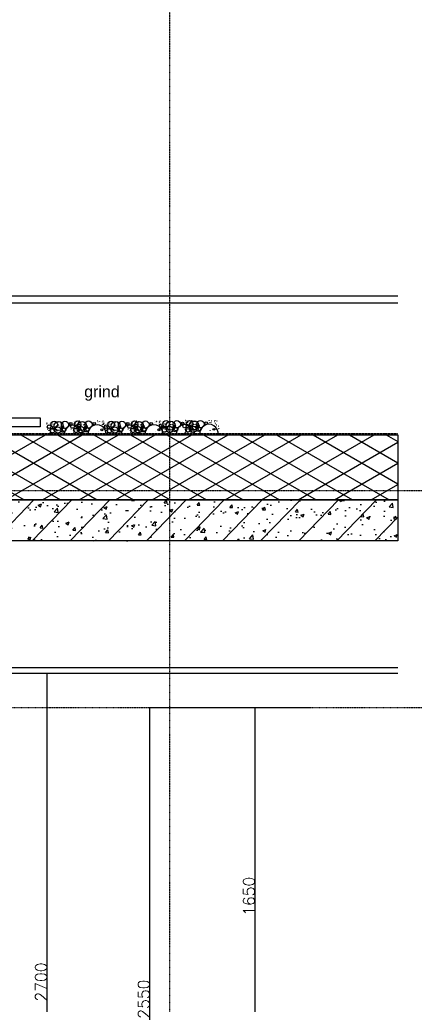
# Model space of a CAD drawing. Extents: x 0 to 297174, y -27731 to 163980.
# Tile 16 of 152: x 111418 to 113148, y 100568 to 104877. Entities that reach past the tile are written whole.
import ezdxf

# ---------------------------------------------------------------- set-up
doc = ezdxf.new("R2010")
doc.units = 0
doc.header["$LTSCALE"] = 5
doc.header["$MEASUREMENT"] = 0
doc.header["$PDMODE"] = 3
doc.header["$PDSIZE"] = 0.1
for name, pattern in [('DASHDOT', [1, 0.5, -0.25, 0, -0.25]), ('DD1', [2.66667, 1.66667, -0.5, 0, -0.5]), ('HIDDEN', [0.375, 0.25, -0.125])]:
    doc.linetypes.add(name, pattern=pattern)
doc.layers.get('0').update_dxf_attribs({"linetype": 'CONTINUOUS'})
doc.layers.get('DEFPOINTS').update_dxf_attribs({"linetype": 'CONTINUOUS'})
for name, color, linetype in [('A--A21--_F-23-', 9, 'CONTINUOUS'), ('A--L13D3_VLOEREN', 3, 'CONTINUOUS'), ('A--L21--_F-23-', 4, 'CONTINUOUS'), ('A--L21D1_BUITENWAND', 1, 'CONTINUOUS'), ('A--L27DC4_DAKEN', 4, 'HIDDEN'), ('A--L35-D2-_PLAFONDS', 2, 'CONTINUOUS'), ('A--L42--_F--3-', 7, 'CONTINUOUS'), ('A--M$1A-_F123-', 1, 'CONTINUOUS'), ('A--T$1A-_F123_20', 1, 'CONTINUOUS'), ('STRAMIEN', 8, 'DD1')]:
    doc.layers.add(name, color=color, linetype=linetype)
doc.styles.add('EB2', font='ARIAL.TTF')
doc.styles.add('HIEMSTRA', font='romans.shx')
doc.dimstyles.new('ALFA25', dxfattribs={"dimtxt": 50, "dimasz": 2, "dimexe": 0.3, "dimexo": 0.3, "dimgap": 2, "dimtad": 1, "dimdec": 0, "dimzin": 0, "dimdsep": 46, "dimtxsty": 'HIEMSTRA', "dimblk1": 'OBLIQUE', "dimblk2": 'OBLIQUE', "dimsah": 1, "dimcen": 0.09, "dimdle": 0.3, "dimclrd": 1, "dimclre": 1, "dimclrt": 2, "dimadec": 0, "dimazin": 0, "dimtfac": 0.75, "dimtdec": 4, "dimtix": 1, "dimtmove": 2, "dimatfit": 3, "dimldrblk": 'OBLIQUE', "dimfxl": 0, "dimtvp": 625, "dimtolj": 1, "dimtzin": 0, "dimarcsym": 0})

# ---------------------------------------------------------------- blocks, each defined once
blk = doc.blocks.new('_OBLIQUE')
at = {"color": 0, "linetype": 'ByBlock'}
blk.add_line((-0.5, -0.5), (0.5, 0.5), dxfattribs=at)
blk = doc.blocks.new('*D288')
at = {"color": 1, "linetype": 'ByBlock'}
for p, q in [((112697.2, 101865.9), (111988.7, 101865.9)), ((111989, 99315.6), (111989, 101866.2)), ((112449.8, 99315.9), (111988.7, 99315.9))]:
    blk.add_line(p, q, dxfattribs=at)
at = {"layer": 'DEFPOINTS', "color": 0, "linetype": 'ByBlock'}
for p in [(111989, 101865.9), (112697.5, 101865.9), (112450.1, 99315.9)]:
    blk.add_point(p, dxfattribs=at)
at = {"color": 1, "linetype": 'ByBlock', "xscale": 2, "yscale": 2, "zscale": 2}
for p, rotation in [((111989, 101865.9), 90), ((111989, 99315.9), 270)]:
    blk.add_blockref('_OBLIQUE', p, dxfattribs=dict(at, rotation=rotation))
at = {"color": 2, "linetype": 'ByBlock', "insert": (111962, 100590.9), "char_height": 50, "attachment_point": 5, "rotation": 90, "style": 'HIEMSTRA'}
blk.add_mtext('\\A1;2550', dxfattribs=at)
blk = doc.blocks.new('*D290')
at = {"color": 1, "linetype": 'ByBlock'}
for p, q in [((112682.2, 101865.9), (112449.8, 101865.9)), ((112450.1, 100215.6), (112450.1, 101866.2)), ((111768.4, 100215.9), (112450.4, 100215.9))]:
    blk.add_line(p, q, dxfattribs=at)
at = {"layer": 'DEFPOINTS', "color": 0, "linetype": 'ByBlock'}
for p in [(112450.1, 101865.9), (112682.5, 101865.9), (111768.1, 100215.9)]:
    blk.add_point(p, dxfattribs=at)
at = {"color": 1, "linetype": 'ByBlock', "xscale": 2, "yscale": 2, "zscale": 2}
for p, rotation in [((112450.1, 101865.9), 90), ((112450.1, 100215.9), 270)]:
    blk.add_blockref('_OBLIQUE', p, dxfattribs=dict(at, rotation=rotation))
at = {"color": 2, "linetype": 'ByBlock', "insert": (112423.1, 101040.9), "char_height": 50, "attachment_point": 5, "rotation": 90, "style": 'HIEMSTRA'}
blk.add_mtext('\\A1;1650', dxfattribs=at)
blk = doc.blocks.new('*D291')
at = {"color": 1, "linetype": 'ByBlock'}
for p, q in [((111729.1, 102015.9), (111538.5, 102015.9)), ((111538.8, 99315.6), (111538.8, 102016.2)), ((111988.7, 99315.9), (111538.5, 99315.9))]:
    blk.add_line(p, q, dxfattribs=at)
at = {"layer": 'DEFPOINTS', "color": 0, "linetype": 'ByBlock'}
for p in [(111538.8, 102015.9), (111729.4, 102015.9), (111989, 99315.9)]:
    blk.add_point(p, dxfattribs=at)
at = {"color": 1, "linetype": 'ByBlock', "xscale": 2, "yscale": 2, "zscale": 2}
for p, rotation in [((111538.8, 102015.9), 90), ((111538.8, 99315.9), 270)]:
    blk.add_blockref('_OBLIQUE', p, dxfattribs=dict(at, rotation=rotation))
at = {"color": 2, "linetype": 'ByBlock', "insert": (111511.8, 100665.9), "char_height": 50, "attachment_point": 5, "rotation": 90, "style": 'HIEMSTRA'}
blk.add_mtext('\\A1;2700', dxfattribs=at)
blk = doc.blocks.new('GRIND')
for centre, radius in [((11.9, 51.7), 0.331), ((11.9, 47), 0.331), ((28.6, 47.3), 0.331), ((28.6, 47.3), 0.331), ((44.2, 45.6), 13.8), ((33.6, 51.1), 0.331), ((38.9, 44.7), 0.331), ((39.3, 44.9), 0.331), ((63.6, 37.9), 19.8), ((44.4, 43.2), 0.331), ((48.9, 52), 0.331), ((64.1, 53.8), 0.331), ((64.2, 53.8), 0.331), ((72.1, 53.9), 0.331), ((72.2, 53.8), 0.331), ((72.4, 53.8), 0.331), ((91.4, 43.5), 15.8), ((80.2, 51.6), 0.331), ((116.3, 47.4), 5.94), ((114.8, 47.9), 0.331), ((124.8, 36), 7.92), ((121.3, 51), 0.331), ((130, 59.7), 0.331), ((131.5, 48.3), 0.331), ((131.5, 48.3), 0.331), ((132.3, 50.9), 0.331), ((147.1, 46.5), 13.8), ((136.5, 52.1), 0.331), ((137, 50.9), 0.331), ((139.4, 57.3), 0.331), ((139.6, 57.8), 0.331), ((141.8, 45.6), 0.331), ((142.1, 45.9), 0.331), ((166.5, 38.8), 19.8), ((147.3, 44.1), 0.331), ((151.8, 53), 0.331), ((152.6, 54.6), 0.331), ((152.9, 54.4), 0.331), ((153.1, 44.6), 0.331), ((153.4, 44.4), 0.331), ((155.8, 59.1), 0.331), ((156.1, 59.6), 0.331), ((158.1, 45.6), 0.331), ((163.4, 56.7), 0.331), ((166.5, 43), 0.331), ((167, 54.8), 0.331), ((167.1, 54.7), 0.331), ((171.8, 43), 0.331), ((175, 54.8), 0.331), ((175.1, 54.8), 0.331), ((175.3, 54.7), 0.331), ((194.3, 44.4), 15.8), ((219.2, 48.3), 5.94), ((224.2, 51.9), 0.331), ((232.9, 60.6), 0.331), ((235.2, 51.8), 0.331), ((239.9, 51.8), 0.331), ((242.3, 58.3), 0.331), ((242.5, 58.8), 0.331), ((255.5, 55.5), 0.331), ((255.8, 55.3), 0.331), ((256, 45.6), 0.331), ((256.3, 45.4), 0.331), ((258.7, 60), 0.331), ((259, 60.5), 0.331), ((261, 46.5), 0.331), ((261.6, 51.7), 0.331), ((261.6, 47), 0.331), ((266.3, 57.7), 0.331), ((278.3, 47.3), 0.331), ((278.3, 47.3), 0.331), ((293.8, 45.6), 13.8), ((283.3, 51.1), 0.331), ((288.6, 44.7), 0.331), ((288.9, 44.9), 0.331), ((313.2, 37.9), 19.8), ((294.1, 43.2), 0.331), ((298.6, 52), 0.331), ((313.7, 53.8), 0.331), ((313.8, 53.8), 0.331), ((321.7, 53.9), 0.331), ((321.9, 53.8), 0.331), ((322, 53.8), 0.331), ((341, 43.5), 15.8), ((329.8, 51.6), 0.331), ((366, 47.4), 5.94), ((364.4, 47.9), 0.331), ((374.4, 36), 7.92), ((370.9, 51), 0.331), ((379.6, 59.7), 0.331), ((381.2, 48.3), 0.331), ((381.2, 48.3), 0.331), ((381.9, 50.9), 0.331), ((396.7, 46.5), 13.8), ((386.2, 52.1), 0.331), ((386.6, 50.9), 0.331), ((389, 57.3), 0.331), ((389.3, 57.8), 0.331), ((391.5, 45.6), 0.331), ((391.8, 45.9), 0.331), ((416.1, 38.8), 19.8), ((397, 44.1), 0.331), ((401.5, 53), 0.331), ((402.2, 54.6), 0.331), ((402.5, 54.4), 0.331), ((402.8, 44.6), 0.331), ((403.1, 44.4), 0.331), ((405.4, 59.1), 0.331), ((405.7, 59.6), 0.331), ((407.8, 45.6), 0.331), ((413.1, 56.7), 0.331), ((416.1, 43), 0.331), ((416.6, 54.8), 0.331), ((416.7, 54.7), 0.331), ((421.4, 43), 0.331), ((424.6, 54.8), 0.331), ((424.8, 54.8), 0.331), ((424.9, 54.7), 0.331), ((443.9, 44.4), 15.8), ((468.9, 48.3), 5.94), ((473.8, 51.9), 0.331), ((482.5, 60.6), 0.331), ((484.8, 51.8), 0.331), ((489.5, 51.8), 0.331), ((491.9, 58.3), 0.331), ((492.2, 58.8), 0.331), ((502.5, 49.3), 0.331), ((512.5, 37.4), 7.92), ((505.1, 55.5), 0.331), ((505.4, 55.3), 0.331), ((505.7, 45.6), 0.331), ((506, 45.4), 0.331), ((508.3, 60), 0.331), ((508.6, 60.5), 0.331), ((510.7, 46.5), 0.331), ((516, 57.7), 0.331), ((519.2, 49.6), 0.331), ((519.2, 49.6), 0.331), ((534.7, 47.9), 13.8), ((529.5, 46.9), 0.331), ((529.8, 47.2), 0.331), ((554.2, 40.1), 19.8), ((535, 45.5), 0.331), ((539.5, 54.3), 0.331), ((554.2, 44.3), 0.331), ((554.6, 56.1), 0.331), ((554.8, 56.1), 0.331), ((559.5, 44.3), 0.331), ((562.6, 56.2), 0.331), ((562.8, 56.1), 0.331), ((563, 56.1), 0.331), ((570.7, 38), 5.32), ((581.9, 45.8), 15.8), ((606.9, 49.7), 5.94), ((605.4, 50.2), 0.331), ((615.4, 38.3), 7.92), ((611.8, 53.3), 0.331), ((620.5, 61.9), 0.331), ((622.1, 50.5), 0.331), ((622.1, 50.5), 0.331), ((622.9, 53.1), 0.331), ((637.6, 48.8), 13.8), ((627.6, 53.1), 0.331), ((629.9, 59.6), 0.331), ((630.2, 60.1), 0.331), ((632.4, 47.9), 0.331), ((632.7, 48.1), 0.331), ((657.1, 41.1), 19.8), ((637.9, 46.4), 0.331), ((642.4, 55.3), 0.331), ((643.1, 56.8), 0.331), ((643.4, 56.7), 0.331), ((643.7, 46.9), 0.331), ((644, 46.7), 0.331), ((646.4, 61.4), 0.331), ((646.7, 61.8), 0.331), ((648.7, 47.9), 0.331), ((654, 59), 0.331), ((657.1, 45.3), 0.331), ((657.5, 57), 0.331), ((657.7, 57), 0.331), ((662.4, 45.3), 0.331), ((665.5, 57.1), 0.331), ((665.7, 57.1), 0.331), ((665.9, 57), 0.331), ((673.6, 39), 5.32), ((684.8, 46.7), 15.8), ((709.8, 50.6), 5.94), ((714.7, 54.2), 0.331), ((723.4, 62.9), 0.331), ((725.8, 54.1), 0.331), ((730.5, 54.1), 0.331), ((732.8, 60.5), 0.331), ((733.1, 61), 0.331), ((746, 57.8), 0.331), ((746.3, 57.6), 0.331), ((746.6, 47.8), 0.331), ((746.9, 47.6), 0.331), ((749.3, 62.3), 0.331), ((749.6, 62.8), 0.331), ((751.6, 48.8), 0.331), ((756.3, 43.5), 0.331), ((756.9, 59.9), 0.331), ((21.9, 35.1), 7.92), ((15.7, 24.2), 0.331), ((21.3, 19.4), 0.331), ((24.3, 27.4), 0.331), ((24.4, 27.4), 0.331), ((25.4, 7.4), 0.331), ((25.7, 7.5), 0.331), ((36.6, 18.6), 9.89), ((28.6, 14.5), 0.331), ((29, 1.6), 0.331), ((29.5, 20.6), 0.331), ((31.5, 27.2), 0.331), ((36.2, 28.8), 0.331), ((36.6, 27), 0.331), ((36.6, 4.5), 0.331), ((37, 22.3), 0.331), ((41.6, 20.1), 0.331), ((42.4, 32.2), 0.331), ((42.4, 32.2), 0.331), ((45.3, 23.5), 0.331), ((59.9, 20.6), 13.8), ((46.7, 20), 0.331), ((47.2, 15.2), 0.331), ((50.1, 4.5), 0.331), ((55.4, 16.4), 0.331), ((63.6, 42.1), 0.331), ((68.9, 42.1), 0.331), ((83.6, 21), 9.89), ((75, 16.5), 0.331), ((80.1, 35.8), 5.32), ((80.1, 35.8), 0.331), ((80.1, 35.8), 0.331), ((87.8, 22.1), 7.91), ((80.5, 25.5), 0.331), ((80.5, 25.5), 0.331), ((80.5, 25.5), 0.331), ((80.5, 25.5), 0.331), ((82.7, 33.2), 0.331), ((82.7, 33.2), 0.331), ((82.7, 33.2), 0.331), ((82.7, 33.2), 0.331), ((92.2, 26.1), 0.331), ((118.6, 25.2), 0.331), ((123.6, 0.8), 0.331), ((124.2, 20.4), 0.331), ((127.2, 28.3), 0.331), ((127.3, 28.4), 0.331), ((128.3, 8.4), 0.331), ((128.6, 8.5), 0.331), ((139.5, 19.6), 9.89), ((131.5, 15.5), 0.331), ((131.9, 2.5), 0.331), ((132.4, 21.5), 0.331), ((133.9, 14.5), 0.331), ((134.4, 28.1), 0.331), ((139.1, 29.8), 0.331), ((139.5, 28), 0.331), ((139.5, 5.4), 0.331), ((139.9, 23.3), 0.331), ((144.5, 21), 0.331), ((145.3, 33.1), 0.331), ((145.3, 33.1), 0.331), ((150.1, 20.5), 3.96), ((148.2, 24.5), 0.331), ((162.8, 21.6), 13.8), ((149.6, 20.9), 0.331), ((150.1, 16.2), 0.331), ((153, 5.4), 0.331), ((153.9, 19.9), 0.331), ((158.3, 17.4), 0.331), ((158.7, 20.6), 0.331), ((161.7, 34.7), 0.331), ((162.3, 35.6), 0.331), ((162.8, 40.3), 0.331), ((168.7, 6.2), 0.331), ((168.7, 6.2), 0.331), ((168.7, 6.2), 0.331), ((168.7, 6.2), 0.331), ((171.1, 34.4), 0.331), ((171.7, 23.3), 0.331), ((186.5, 21.9), 9.89), ((177.9, 17.4), 0.331), ((183, 36.7), 5.32), ((183, 36.7), 0.331), ((183, 36.7), 0.331), ((190.7, 23), 7.91), ((183.4, 26.4), 0.331), ((183.4, 26.4), 0.331), ((183.4, 26.4), 0.331), ((183.4, 26.4), 0.331), ((185.6, 34.1), 0.331), ((185.6, 34.1), 0.331), ((185.6, 34.1), 0.331), ((185.6, 34.1), 0.331), ((191.9, 0.6), 0.331), ((195.1, 27.1), 0.331), ((236.8, 15.5), 0.331), ((253, 21.4), 3.96), ((256.8, 20.9), 0.331), ((261.6, 21.5), 0.331), ((271.5, 35.1), 7.92), ((264.6, 35.6), 0.331), ((265.2, 36.5), 0.331), ((265.4, 24.2), 0.331), ((265.7, 41.2), 0.331), ((270.9, 19.4), 0.331), ((271.6, 7.2), 0.331), ((271.6, 7.2), 0.331), ((271.6, 7.2), 0.331), ((271.6, 7.2), 0.331), ((274, 35.4), 0.331), ((273.9, 27.4), 0.331), ((274, 27.4), 0.331), ((274.6, 24.2), 0.331), ((275.1, 7.4), 0.331), ((275.3, 7.5), 0.331), ((286.2, 18.6), 9.89), ((278.3, 14.5), 0.331), ((278.6, 1.6), 0.331), ((279.2, 20.6), 0.331), ((281.1, 27.2), 0.331), ((285.8, 28.8), 0.331), ((286.2, 27), 0.331), ((286.2, 4.5), 0.331), ((286.7, 22.3), 0.331), ((291.3, 20.1), 0.331), ((292, 32.2), 0.331), ((292, 32.2), 0.331), ((294.9, 23.5), 0.331), ((309.6, 20.6), 13.8), ((296.4, 20), 0.331), ((296.8, 15.2), 0.331), ((299.7, 4.5), 0.331), ((305.1, 16.4), 0.331), ((313.2, 42.1), 0.331), ((318.5, 42.1), 0.331), ((333.3, 21), 9.89), ((324.6, 16.5), 0.331), ((329.7, 35.8), 5.32), ((329.7, 35.8), 0.331), ((329.7, 35.8), 0.331), ((337.4, 22.1), 7.91), ((330.1, 25.5), 0.331), ((330.1, 25.5), 0.331), ((330.1, 25.5), 0.331), ((330.1, 25.5), 0.331), ((332.4, 33.2), 0.331), ((332.4, 33.2), 0.331), ((332.4, 33.2), 0.331), ((332.4, 33.2), 0.331), ((341.9, 26.1), 0.331), ((368.3, 25.2), 0.331), ((373.3, 0.8), 0.331), ((373.8, 20.4), 0.331), ((376.8, 28.3), 0.331), ((376.9, 28.4), 0.331), ((378, 8.4), 0.331), ((378.2, 8.5), 0.331), ((389.1, 19.6), 9.89), ((381.2, 15.5), 0.331), ((381.5, 2.5), 0.331), ((382.1, 21.5), 0.331), ((383.6, 14.5), 0.331), ((384, 28.1), 0.331), ((388.7, 29.8), 0.331), ((389.1, 28), 0.331), ((389.1, 5.4), 0.331), ((389.6, 23.3), 0.331), ((394.2, 21), 0.331), ((394.9, 33.1), 0.331), ((394.9, 33.1), 0.331), ((399.7, 20.5), 3.96), ((397.8, 24.5), 0.331), ((412.5, 21.6), 13.8), ((399.3, 20.9), 0.331), ((399.7, 16.2), 0.331), ((402.6, 5.4), 0.331), ((403.6, 19.9), 0.331), ((408, 17.4), 0.331), ((408.4, 20.6), 0.331), ((411.3, 34.7), 0.331), ((411.9, 35.6), 0.331), ((412.5, 40.3), 0.331), ((418.4, 6.2), 0.331), ((418.4, 6.2), 0.331), ((418.4, 6.2), 0.331), ((418.4, 6.2), 0.331), ((420.7, 34.4), 0.331), ((421.3, 23.3), 0.331), ((436.1, 21.9), 9.89), ((427.5, 17.4), 0.331), ((432.6, 36.7), 5.32), ((432.6, 36.7), 0.331), ((432.6, 36.7), 0.331), ((440.3, 23), 7.91), ((433, 26.4), 0.331), ((433, 26.4), 0.331), ((433, 26.4), 0.331), ((433, 26.4), 0.331), ((435.3, 34.1), 0.331), ((435.3, 34.1), 0.331), ((435.3, 34.1), 0.331), ((435.3, 34.1), 0.331), ((441.6, 0.6), 0.331), ((444.8, 27.1), 0.331), ((486.5, 15.5), 0.331), ((502.6, 21.4), 3.96), ((506.3, 26.5), 0.331), ((506.5, 20.9), 0.331), ((511.3, 21.5), 0.331), ((511.3, 2.1), 0.331), ((511.9, 21.7), 0.331), ((514.2, 35.6), 0.331), ((514.8, 36.5), 0.331), ((514.8, 29.7), 0.331), ((515, 29.7), 0.331), ((515.4, 41.2), 0.331), ((516, 9.7), 0.331), ((516.2, 9.8), 0.331), ((527.1, 20.9), 9.89), ((519.2, 16.8), 0.331), ((519.5, 3.8), 0.331), ((520.1, 22.9), 0.331), ((521.3, 7.2), 0.331), ((521.3, 7.2), 0.331), ((521.3, 7.2), 0.331), ((521.3, 7.2), 0.331), ((522, 29.4), 0.331), ((523.6, 35.4), 0.331), ((524.2, 24.2), 0.331), ((526.8, 31.1), 0.331), ((527.1, 29.3), 0.331), ((527.2, 6.8), 0.331), ((527.6, 24.6), 0.331), ((532.2, 22.3), 0.331), ((532.9, 34.5), 0.331), ((532.9, 34.5), 0.331), ((533, 1.5), 0.331), ((535.8, 25.8), 0.331), ((550.5, 22.9), 13.8), ((537.3, 22.2), 0.331), ((537.8, 17.5), 0.331), ((540.7, 6.8), 0.331), ((546, 18.7), 0.331), ((574.2, 23.2), 9.89), ((565.5, 18.7), 0.331), ((570.7, 38), 0.331), ((570.7, 38), 0.331), ((578.4, 24.4), 7.91), ((571.1, 27.8), 0.331), ((571.1, 27.8), 0.331), ((571.1, 27.8), 0.331), ((571.1, 27.8), 0.331), ((573.3, 35.5), 0.331), ((573.3, 35.5), 0.331), ((573.3, 35.5), 0.331), ((573.3, 35.5), 0.331), ((579.6, 2), 0.331), ((582.8, 28.4), 0.331), ((609.2, 27.5), 0.331), ((614.2, 3), 0.331), ((614.8, 22.6), 0.331), ((617.7, 30.6), 0.331), ((617.8, 30.6), 0.331), ((618.9, 10.7), 0.331), ((619.1, 10.7), 0.331), ((630, 21.8), 9.89), ((622.1, 17.7), 0.331), ((622.4, 4.8), 0.331), ((623, 23.8), 0.331), ((624.5, 16.8), 0.331), ((624.9, 30.4), 0.331), ((629.6, 32.1), 0.331), ((630, 30.3), 0.331), ((630.1, 7.7), 0.331), ((630.5, 25.6), 0.331), ((635.1, 23.3), 0.331), ((635.8, 35.4), 0.331), ((635.8, 35.4), 0.331), ((635.9, 2.4), 0.331), ((640.6, 22.7), 3.96), ((638.7, 26.7), 0.331), ((653.4, 23.8), 13.8), ((640.2, 23.2), 0.331), ((640.7, 18.5), 0.331), ((643.6, 7.7), 0.331), ((644.5, 22.2), 0.331), ((648.9, 19.6), 0.331), ((649.3, 22.9), 0.331), ((652.2, 37), 0.331), ((652.8, 37.9), 0.331), ((653.4, 42.6), 0.331), ((659.3, 8.5), 0.331), ((659.3, 8.5), 0.331), ((659.3, 8.5), 0.331), ((659.3, 8.5), 0.331), ((661.6, 36.7), 0.331), ((662.2, 25.6), 0.331), ((677.1, 24.2), 9.89), ((668.4, 19.7), 0.331), ((673.6, 39), 0.331), ((673.6, 39), 0.331), ((681.3, 25.3), 7.91), ((674, 28.7), 0.331), ((674, 28.7), 0.331), ((674, 28.7), 0.331), ((674, 28.7), 0.331), ((676.2, 36.4), 0.331), ((676.2, 36.4), 0.331), ((676.2, 36.4), 0.331), ((676.2, 36.4), 0.331), ((682.5, 2.9), 0.331), ((685.7, 29.3), 0.331), ((727.4, 17.7), 0.331), ((743.5, 23.7), 3.96), ((747.4, 23.2), 0.331), ((752.2, 23.8), 0.331), ((755.1, 37.9), 0.331), ((755.7, 38.8), 0.331), ((762.2, 9.5), 0.331), ((762.2, 9.5), 0.331), ((762.2, 9.5), 0.331), ((762.2, 9.5), 0.331), ((764.5, 37.6), 0.331), ((765.1, 26.5), 0.331)]:
    blk.add_circle(centre, radius)
for centre, start, end in [((231.8, 3.6), 354.8736, 185.1264), ((481.4, 3.6), 354.8736, 185.1264), ((619.4, 4.9), 352.9574, 187.0426), ((722.3, 5.8), 351.5931, 188.4069), ((128.9, 2.6), 356.2296, 183.7704), ((378.5, 2.6), 356.2296, 183.7704)]:
    blk.add_arc(centre, 40, start, end)

msp = doc.modelspace()

# ---------------------------------------------------------------- hatches: boundary and pattern name
at = {"layer": 'A--A21--_F-23-'}
h = msp.add_hatch(dxfattribs=at)
h.set_pattern_fill('ALFAISO', color=256, scale=80, angle=270, style=0, pattern_type=2)
h.set_pattern_definition([(330, (-4682.03, -3480), (40, 69.282032), []), (30, (-4682.03, -3480), (-40, 69.282032), [])])
h.paths.add_polyline_path([(113075.7, 103060.9), (113075.7, 102775.9), (109914.4, 102775.9), (109914.4, 103060.9)])
at = {"layer": 'A--L21D1_BUITENWAND'}
h = msp.add_hatch(dxfattribs=at)
h.set_pattern_fill('ALFABET', color=256, scale=20, angle=1, style=0, pattern_type=2)
h.set_pattern_definition([(46, (-4642.03, -3480), (-86.32078, 83.359), []), (51, (-4642.03, -3480), (143.64922, -10.04493), [15, -165]), (356, (-4642.03, -3480), (-30.37155, 149.9312), [12, -132]), (101.4514, (-4630.06, -3480.84), (113.27778, 139.88618), [12.74804, -140.22842]), (47.1842, (-4642.73, -3440), (213.99344, -29.37358), [22.5, -247.5]), (97.6356, (-4624.9, -3442.45), (183.50393, 198.05632), [19.12206, -210.3426]), (352.1842, (-4642.73, -3440), (183.50378, 198.05647), [18, -198]), (22, (-4622.56, -3449.66), (120.76856, -78.42802), [15, -165]), (327, (-4622.56, -3449.66), (46.12453, 145.85721), [12, -132]), (72.4514, (-4612.49, -3456.19), (166.89315, 67.42906), [12.74804, -140.22842]), (38.5, (-4642.03, -3480), (1.269641, 66.611074), [0, -130.4, 0, -134, 0, -132.5]), (8.5, (-4642.03, -3480), (51.229207, 79.788568), [0, -76.4, 0, -127.4, 0, -50.5]), (328.5, (-4686.623, -3480.78), (106.826954, -2.64699), [0, -50, 0, -156, 0, -207]), (318.5, (-4706.62, -3481.13), (116.270055, 22.05355), [0, -65, 0, -103.6, 0, -147]), (318.5, (-4706.62, -3481.13), (116.270055, 22.05355), [0, -65, 0, -103.6, 0, -147])])
h.paths.add_polyline_path([(113075.7, 102775.9), (113075.7, 102595.9), (109924.4, 102595.9), (109924.4, 102775.9)])

# ---------------------------------------------------------------- linework, layer by layer
at = {"layer": 'A--L13D3_VLOEREN'}
msp.add_lwpolyline([(113075.7, 103060.9), (113075.7, 102775.9), (109914.4, 102775.9), (109914.4, 103060.9)], close=True, dxfattribs=at)
at = {"layer": 'A--L21--_F-23-', "linetype": 'Continuous'}
msp.add_lwpolyline([(113075.7, 102775.9), (113075.7, 102595.9), (109924.4, 102595.9), (109924.4, 102775.9)], close=True, dxfattribs=at)
at = {"layer": 'A--L21D1_BUITENWAND'}
for p, q in [((109621.1, 103668.7), (113075.7, 103668.7)), ((109944.3, 103638.5), (113075.7, 103638.5))]:
    msp.add_line(p, q, dxfattribs=at)
at = {"layer": 'A--L27DC4_DAKEN'}
msp.add_lwpolyline([(109919.1, 103634), (109919.4, 103065.9), (113075.6, 103065.9)], dxfattribs=at)
at = {"layer": 'A--L35-D2-_PLAFONDS'}
for p, q in [((113075.7, 102040.9), (110363, 102040.9)), ((113075.7, 102015.9), (110363, 102015.9))]:
    msp.add_line(p, q, dxfattribs=at)
at = {"layer": 'A--L42--_F--3-'}
msp.add_lwpolyline([(111108.9, 103134.9), (111508.9, 103134.9), (111508.9, 103094.9), (111108.9, 103094.9)], close=True, dxfattribs=at)
at = {"layer": 'STRAMIEN', "linetype": 'DASHDOT'}
for p, q in [((112075.7, 109186.3), (112075.7, 89196.8)), ((115859.7, 102815.9), (104725.7, 102815.9)), ((115859.7, 101865.9), (104725.4, 101865.9))]:
    msp.add_line(p, q, dxfattribs=at)

# ---------------------------------------------------------------- block references
msp.add_blockref('GRIND', (111525.6, 103060.9))

# ---------------------------------------------------------------- texts
at = {"layer": 'A--T$1A-_F123_20', "style": 'EB2'}
msp.add_text('grind', height=50, dxfattribs=at).set_placement((111701.3, 103224.9))

# ---------------------------------------------------------------- dimensions: what is measured, and where the dimension line sits
at = {"layer": 'A--M$1A-_F123-'}
for base, p1, p2, picture, middle in [((111538.8, 102015.9), (111989, 99315.9), (111729.4, 102015.9), '*D291', (111511.8, 100665.9)), ((112450.1, 101865.9), (111768.1, 100215.9), (112682.5, 101865.9), '*D290', (112423.1, 101040.9)), ((111989, 101865.9), (112450.1, 99315.9), (112697.5, 101865.9), '*D288', (111962, 100590.9))]:
    dim = msp.add_linear_dim(base=base, p1=p1, p2=p2, angle=270, dimstyle='ALFA25', dxfattribs=at)
    dim.commit()
    dim.dimension.update_dxf_attribs({"geometry": picture, "text_midpoint": middle})

doc.saveas('drawing.dxf')
